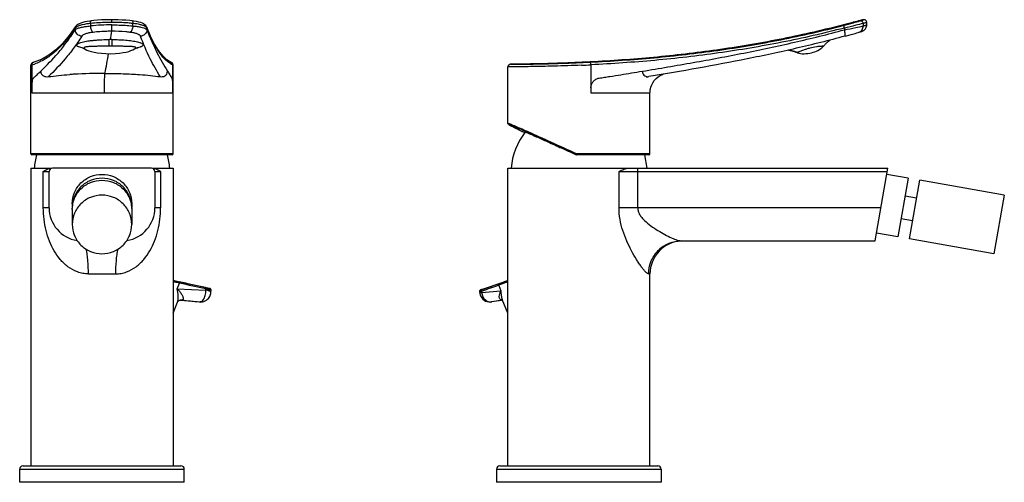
# Model space of a CAD drawing. Header units: millimetres. Extents: x 223 to 521, y -32 to 316.
# Tile 2 of 2: x 223 to 521, y 176 to 316. Entities that reach past the tile are written whole.
import ezdxf

# ---------------------------------------------------------------- set-up
doc = ezdxf.new("R2010")
doc.units = ezdxf.units.MM
doc.header["$LTSCALE"] = 30.734
doc.layers.get('0').update_dxf_attribs({"linetype": 'CONTINUOUS'})

msp = doc.modelspace()

# ---------------------------------------------------------------- linework, layer by layer
at = {"color": 7, "linetype": 'CONTINUOUS'}
for p, q in [((244.26, 316.02), (244.26, 316.02)), ((256.62, 316.02), (256.62, 316.02)), ((477.01, 316.14), (476.44, 316)), ((477.29, 316.21), (477.01, 316.14)), ((477.46, 316.25), (477.29, 316.21)), ((477.56, 316.27), (477.46, 316.25)), ((477.64, 316.29), (477.56, 316.27)), ((478.08, 316.36), (478.08, 316.36)), ((239.52, 314.28), (239.53, 314.29)), ((262.24, 311.39), (261.07, 314.14)), ((261.07, 314.14), (261.07, 314.14)), ((477.13, 312.75), (477.25, 312.79)), ((478.89, 314.79), (478.89, 315.56)), ((474.22, 311.9), (475.43, 312.24)), ((476.58, 312.58), (476.84, 312.66)), ((476.84, 312.66), (476.99, 312.7)), ((476.99, 312.7), (477.13, 312.75)), ((241.63, 307.87), (241.63, 307.87)), ((242.27, 307.58), (242.28, 307.57)), ((257.57, 307.62), (257.57, 307.62)), ((465.75, 308.32), (465.75, 308.32)), ((457.61, 306.52), (457.83, 306.42)), ((226.03, 302.68), (226.02, 302.57)), ((226.02, 302.57), (226.02, 302.57)), ((226.02, 275.79), (226.02, 302.57)), ((226.08, 302.9), (226.03, 302.68)), ((268.46, 303.45), (268.46, 303.45)), ((269.02, 275.79), (269.02, 302.63)), ((370.31, 285.01), (370.31, 302.09)), ((371.11, 302.89), (371.12, 302.89)), ((395.25, 303.6), (393.85, 303.53)), ((395.25, 303.6), (393.85, 303.53)), ((412.28, 299.03), (412.95, 299.14)), ((226.36, 294.27), (246.44, 294.27)), ((250.07, 294.27), (268.89, 294.27)), ((395.63, 294.27), (413.29, 294.27)), ((413.31, 275.79), (413.31, 294.27)), ((370.31, 285.01), (370.31, 285.01)), ((370.99, 284.43), (371.09, 284.37)), ((371.09, 284.37), (371.21, 284.31)), ((371.21, 284.31), (371.33, 284.24)), ((371.33, 284.24), (371.55, 284.13)), ((371.55, 284.13), (371.89, 283.96)), ((371.89, 283.96), (372.3, 283.75)), ((372.3, 283.75), (372.92, 283.44)), ((372.92, 283.44), (373.87, 282.97)), ((373.87, 282.97), (375.43, 282.21)), ((376.36, 282.09), (375.49, 282.29)), ((268.72, 275.49), (226.32, 275.49)), ((391.06, 275.49), (391.1, 275.49)), ((413.01, 275.49), (391.11, 275.49)), ((411.6, 275.49), (412.31, 271.49)), ((226.02, 271.49), (226.02, 181.49)), ((226.02, 271.49), (232.18, 271.49)), ((262.52, 271.49), (232.52, 271.49)), ((262.86, 271.49), (269.02, 271.49)), ((269.02, 271.49), (269.02, 181.49)), ((370.31, 181.49), (370.31, 271.49)), ((370.31, 271.49), (485.29, 271.49)), ((481.41, 249.49), (485.29, 271.49)), ((231.52, 259.49), (231.52, 270.49)), ((263.52, 270.49), (263.52, 259.49)), ((491.46, 268.44), (484.96, 269.59)), ((491.46, 268.44), (488.33, 250.72)), ((491.78, 250.11), (494.9, 267.83)), ((520.51, 263.32), (494.9, 267.83)), ((493.95, 262.42), (490.5, 263.03)), ((520.51, 263.32), (517.38, 245.59)), ((238.52, 260.72), (238.52, 259.58)), ((256.52, 260.72), (256.52, 259.58)), ((238.52, 258.97), (238.52, 254.46)), ((256.52, 258.97), (256.52, 254.46)), ((492.73, 255.52), (489.28, 256.13)), ((488.33, 250.72), (481.83, 251.86)), ((422.74, 249.49), (481.41, 249.49)), ((517.38, 245.59), (491.78, 250.11)), ((413.31, 181.49), (413.31, 239.49)), ((280.05, 235.13), (269.75, 237.33)), ((362.34, 234.77), (369.47, 237.19)), ((369.19, 237.1), (369.4, 237.17)), ((280.46, 233.92), (280.51, 234.57)), ((361.73, 234.06), (361.82, 233.6)), ((269.02, 227.64), (270.36, 230.94)), ((271.16, 231.56), (271.15, 231.56)), ((271.38, 231.57), (276.96, 231.01)), ((276.96, 231.01), (277.38, 231)), ((277.38, 231), (277.84, 231.04)), ((277.84, 231.04), (277.93, 231.06)), ((277.93, 231.06), (277.95, 231.07)), ((365.37, 231.02), (365.41, 231.03)), ((365.41, 231.03), (365.46, 231.04)), ((368.72, 231.54), (365.46, 231.04)), ((370.31, 227.64), (368.63, 231.78)), ((222.62, 176.49), (222.62, 180.49)), ((223.62, 181.49), (271.42, 181.49)), ((272.42, 176.49), (272.42, 180.49)), ((366.91, 180.49), (366.91, 176.49)), ((367.91, 181.49), (415.71, 181.49)), ((416.71, 180.49), (416.71, 176.49)), ((272.42, 176.49), (222.62, 176.49)), ((416.71, 176.49), (366.91, 176.49))]:
    msp.add_line(p, q, dxfattribs=at)
at = {"color": 9, "linetype": 'CONTINUOUS'}
for p, q in [((476.43, 315.99), (476.44, 316)), ((477.86, 316.33), (477.86, 316.33)), ((477.87, 316.33), (477.87, 316.33)), ((239.41, 313.85), (239.41, 313.31)), ((244.07, 315.22), (244.07, 314.47)), ((256.86, 314.47), (256.86, 315.22)), ((261.12, 313.31), (261.12, 313.85)), ((472.13, 313.85), (472.13, 313.31)), ((477.8, 315.22), (477.8, 314.47)), ((250.46, 308.32), (249.65, 308.32)), ((457.84, 306.42), (457.84, 306.42)), ((226.03, 302.6), (226.02, 302.57)), ((226.32, 302.73), (226.32, 294.27)), ((268.91, 294.27), (268.91, 302.73)), ((370.33, 302.09), (370.31, 302.09)), ((395.43, 302.73), (395.43, 294.27)), ((226.32, 294.27), (226.36, 294.27)), ((246.44, 294.27), (250.07, 294.27)), ((268.89, 294.27), (268.91, 294.27)), ((395.43, 294.27), (395.63, 294.27)), ((413.29, 294.27), (413.31, 294.27)), ((370.34, 285.01), (370.31, 285.01)), ((375.2, 282.33), (375.44, 282.21)), ((376.49, 282.41), (376.34, 282.47)), ((269.02, 275.79), (226.02, 275.79)), ((390.98, 275.52), (390.94, 275.52)), ((413.31, 275.79), (391.1, 275.79)), ((409.6, 259.49), (409.6, 271.49)), ((229.77, 259.49), (229.77, 270.49)), ((229.77, 270.49), (231.52, 270.49)), ((263.52, 270.49), (265.26, 270.49)), ((265.26, 270.49), (265.26, 259.49)), ((403.95, 259.49), (403.95, 270.49)), ((403.95, 270.49), (485.12, 270.49)), ((231.52, 259.49), (229.77, 259.49)), ((265.26, 259.49), (263.52, 259.49)), ((483.18, 259.49), (403.95, 259.49)), ((243.42, 239.49), (251.61, 239.49)), ((412.92, 239.49), (413.31, 239.49)), ((270.28, 234.98), (270.98, 236.68)), ((367.54, 236.04), (368.23, 234.34)), ((270.28, 234.98), (278.92, 234.61)), ((278.92, 234.61), (278.95, 234.94)), ((362.51, 234.28), (362.32, 234.21)), ((362.32, 234.21), (362.38, 233.88)), ((362.38, 233.88), (368.23, 234.34)), ((271.69, 231.59), (277.28, 231.03)), ((276.96, 231.01), (277.26, 231.03)), ((277.28, 231.03), (277.26, 231.03)), ((365.37, 231.02), (365.39, 231.03)), ((365.46, 231.04), (365.39, 231.03)), ((365.43, 231.03), (365.41, 231.03)), ((368.42, 231.49), (365.46, 231.04)), ((222.62, 180.49), (272.42, 180.49)), ((366.91, 180.49), (416.71, 180.49))]:
    msp.add_line(p, q, dxfattribs=at)
at = {"color": 7, "linetype": 'CONTINUOUS'}
for points in [[(244.26, 316.02), (243.82, 315.96), (243.05, 315.84), (242.33, 315.7), (241.69, 315.53), (241.12, 315.34), (240.63, 315.14), (240.22, 314.92), (239.89, 314.68), (239.61, 314.41), (239.52, 314.28)], [(250.48, 316.36), (249.71, 316.36), (248.52, 316.33), (247.35, 316.28), (246.18, 316.2), (245.03, 316.1), (244.26, 316.02)], [(256.62, 316.02), (255.9, 316.1), (254.77, 316.2), (253.63, 316.27), (252.46, 316.33), (251.29, 316.36), (250.48, 316.36)], [(261.07, 314.14), (261.02, 314.25), (260.81, 314.57), (260.52, 314.84), (260.17, 315.07), (259.74, 315.28), (259.24, 315.48), (258.64, 315.65), (257.94, 315.81), (257.16, 315.95), (256.62, 316.02)], [(478.08, 316.36), (478.05, 316.36), (478, 316.36), (477.97, 316.35), (477.94, 316.35), (477.91, 316.35), (477.89, 316.34), (477.86, 316.34), (477.83, 316.33), (477.81, 316.33), (477.78, 316.32), (477.75, 316.32), (477.71, 316.31), (477.64, 316.29)], [(478.89, 315.56), (478.88, 315.63), (478.85, 315.79), (478.79, 315.94), (478.7, 316.07), (478.6, 316.17), (478.49, 316.25), (478.37, 316.31), (478.27, 316.34), (478.17, 316.36), (478.1, 316.36), (478.08, 316.36)], [(239.53, 314.29), (237.61, 311.6), (235.59, 309.2), (233.56, 307.23), (231.45, 305.62), (229.2, 304.36), (226.89, 303.5)], [(477.25, 312.79), (477.3, 312.81), (477.36, 312.82), (477.4, 312.84), (477.45, 312.86), (477.5, 312.87), (477.54, 312.89), (477.59, 312.91), (477.65, 312.93), (477.72, 312.96), (477.81, 313.01), (477.92, 313.07), (478.06, 313.17), (478.21, 313.29), (478.37, 313.45), (478.52, 313.63), (478.65, 313.84), (478.76, 314.08), (478.83, 314.33), (478.88, 314.59), (478.89, 314.79)], [(268.46, 303.45), (267.17, 304.26), (265.88, 305.48), (264.65, 307.04), (263.45, 308.99), (262.24, 311.39)], [(465.75, 308.32), (465.87, 308.45), (466.01, 308.61), (466.17, 308.78), (466.32, 308.93), (466.45, 309.07), (466.59, 309.2), (466.72, 309.33), (466.85, 309.45), (466.98, 309.56), (467.11, 309.67), (467.24, 309.78), (467.37, 309.89), (467.49, 309.99), (467.62, 310.08), (467.73, 310.16), (467.83, 310.22), (467.86, 310.24)], [(472.32, 311.38), (472.78, 311.5), (474.22, 311.9)], [(475.43, 312.24), (475.93, 312.38), (476.33, 312.5), (476.58, 312.58)], [(241.63, 307.87), (241.63, 307.87), (241.63, 307.87), (241.63, 307.87), (241.64, 307.87), (241.65, 307.87), (241.66, 307.87), (241.67, 307.86), (241.68, 307.86), (241.69, 307.85), (241.7, 307.85), (241.72, 307.84), (241.73, 307.84), (241.75, 307.83), (241.77, 307.82), (241.79, 307.82), (241.81, 307.81), (241.83, 307.8), (241.85, 307.79), (241.87, 307.79), (241.89, 307.78), (241.91, 307.77), (241.93, 307.76), (241.95, 307.75), (241.96, 307.74), (241.98, 307.73), (242, 307.73), (242.02, 307.72), (242.04, 307.71), (242.05, 307.7), (242.07, 307.69), (242.09, 307.69), (242.1, 307.68), (242.11, 307.67), (242.12, 307.67), (242.14, 307.66), (242.15, 307.66), (242.16, 307.65), (242.17, 307.64), (242.17, 307.64), (242.18, 307.64), (242.19, 307.63), (242.19, 307.63), (242.2, 307.62), (242.21, 307.62), (242.22, 307.61), (242.23, 307.6), (242.27, 307.58)], [(242.29, 307.57), (242.43, 307.48), (242.96, 307.2), (243.57, 306.96), (244.29, 306.74), (245.15, 306.53), (246.17, 306.34), (247.35, 306.2), (248.65, 306.1), (250.13, 306.08), (251.61, 306.13), (252.83, 306.25), (253.9, 306.4), (254.83, 306.58), (255.63, 306.79), (256.29, 307), (256.87, 307.24), (257.39, 307.51), (257.57, 307.62)], [(257.58, 307.63), (257.63, 307.67), (257.65, 307.67), (257.66, 307.68), (257.66, 307.68), (257.67, 307.69), (257.68, 307.69), (257.68, 307.7), (257.69, 307.7), (257.7, 307.71), (257.71, 307.71), (257.72, 307.72), (257.73, 307.73), (257.75, 307.73), (257.76, 307.74), (257.77, 307.75), (257.78, 307.75), (257.8, 307.76), (257.82, 307.77), (257.83, 307.78), (257.85, 307.78), (257.87, 307.79), (257.89, 307.8), (257.91, 307.81), (257.93, 307.82), (257.95, 307.83), (257.97, 307.84), (257.99, 307.85), (258.01, 307.85), (258.03, 307.86), (258.05, 307.87), (258.07, 307.88), (258.09, 307.89), (258.11, 307.89), (258.12, 307.9), (258.14, 307.91), (258.16, 307.91), (258.17, 307.92), (258.19, 307.93), (258.2, 307.93), (258.21, 307.93), (258.22, 307.94), (258.22, 307.94), (258.23, 307.94)], [(455.22, 307.18), (455.34, 307.16), (455.46, 307.15), (455.59, 307.12), (455.72, 307.09), (455.85, 307.07), (455.98, 307.03), (456.12, 307), (456.25, 306.96), (456.39, 306.93), (456.53, 306.89), (456.67, 306.84), (456.81, 306.8), (456.96, 306.75), (457.11, 306.7), (457.27, 306.64), (457.44, 306.58), (457.61, 306.52)], [(457.84, 306.42), (457.91, 306.39), (458.34, 306.26), (458.83, 306.15), (459.37, 306.09), (459.92, 306.08), (460.49, 306.1), (461.06, 306.15), (461.62, 306.25), (462.15, 306.36), (462.67, 306.51), (463.18, 306.68), (463.67, 306.88), (464.13, 307.1), (464.56, 307.34), (464.96, 307.61), (465.33, 307.9), (465.67, 308.22), (465.75, 308.32)], [(226.3, 303.2), (226.19, 303.07), (226.08, 302.9)], [(226.89, 303.5), (226.88, 303.49), (226.78, 303.46), (226.69, 303.43), (226.6, 303.39), (226.51, 303.35), (226.41, 303.29), (226.3, 303.2)], [(268.81, 303.18), (268.71, 303.28), (268.62, 303.35), (268.54, 303.41), (268.46, 303.45)], [(268.98, 302.88), (268.9, 303.05), (268.81, 303.18)], [(269.02, 302.63), (269.02, 302.69), (268.98, 302.88)], [(371.11, 302.89), (370.96, 302.88), (370.81, 302.83), (370.67, 302.76), (370.55, 302.66), (370.45, 302.54), (370.38, 302.4), (370.33, 302.26), (370.31, 302.09)], [(413.32, 294.45), (413.33, 294.63), (413.35, 294.86), (413.38, 295.11), (413.45, 295.47), (413.59, 296), (413.82, 296.63), (414.17, 297.3), (414.62, 297.96), (415.19, 298.58), (415.82, 299.09), (416.4, 299.46), (416.91, 299.71), (417.23, 299.84), (417.32, 299.87)], [(413.31, 294.27), (413.31, 294.29), (413.32, 294.45)], [(370.31, 285.01), (370.33, 284.92), (370.36, 284.85), (370.38, 284.81), (370.41, 284.78), (370.43, 284.77), (370.44, 284.75)], [(269.75, 237.33), (269.48, 237.39), (269.07, 237.47), (269.02, 237.47)], [(370.31, 237.43), (370.17, 237.4), (369.84, 237.31), (369.51, 237.21), (369.47, 237.19)], [(277.95, 231.07), (278.28, 231.15), (278.71, 231.33), (279.09, 231.55), (279.42, 231.82), (279.7, 232.1), (279.93, 232.4), (280.11, 232.7), (280.24, 233), (280.35, 233.31), (280.42, 233.62), (280.46, 233.92)], [(280.51, 234.57), (280.51, 234.68), (280.48, 234.8), (280.42, 234.91), (280.35, 234.99), (280.28, 235.04), (280.21, 235.08), (280.15, 235.1), (280.1, 235.12), (280.05, 235.13)], [(362.34, 234.77), (362.29, 234.75), (362.21, 234.72), (362.14, 234.69), (362.08, 234.66), (362.02, 234.63), (361.95, 234.59), (361.89, 234.53), (361.82, 234.46), (361.77, 234.36), (361.73, 234.24), (361.73, 234.12), (361.73, 234.06)], [(361.82, 233.6), (361.95, 233.12), (362.15, 232.66), (362.42, 232.24), (362.75, 231.87), (363.14, 231.55), (363.58, 231.3), (364.05, 231.12), (364.54, 231.02), (365.03, 230.99), (365.37, 231.02)], [(270.36, 230.94), (270.4, 231.01), (270.47, 231.12), (270.58, 231.24), (270.72, 231.36), (270.88, 231.46), (271.03, 231.52), (271.16, 231.56)], [(271.15, 231.56), (271.26, 231.57), (271.34, 231.58), (271.38, 231.57)]]:
    msp.add_lwpolyline(points, dxfattribs=at)
at = {"color": 9, "linetype": 'CONTINUOUS'}
for centre, radius, start, end in [((382.47, 660.81), 357.45, 285.2449, 285.4787), ((478.08, 315.56), 0.8, 89.9956, 105.4078), ((250.42, 251.31), 63.48, 89.9199, 95.7445), ((45.66, 337.72), 206.3, 352.3853, 353.0811), ((250.14, 251.89), 58.49, 90, 90.3954), ((250.14, 252.05), 58.33, 89.604, 90.0001), ((244.9, 322.82), 15.39, 258.5859, 259.2728), ((255.2, 320.98), 13.47, 281.2444, 283.1001), ((255.67, 318.94), 11.38, 283.1176, 283.7675), ((453.98, 299.02), 8.26, 77.0273, 77.4826), ((452.72, 294.03), 13.41, 74.2062, 74.7909), ((452.27, 292.45), 15.05, 72.1892, 74.1907), ((103.31, 329.63), 148.08, 348.5124, 350.8471), ((454.36, 298.42), 8.72, 68.6853, 69.9895), ((454.93, 299.86), 7.17, 67.3067, 68.6865), ((221.79, 318.48), 16.39, 286.0488, 288.7999), ((272.1, 309.33), 7.33, 238.4298, 244.2011), ((268.11, 302.73), 0.797, 359.6816, 22.3252), ((371.13, 302.09), 0.8, 90.4077, 180.0172), ((367.43, 872.97), 570.09, 270.3707, 272.6559), ((370.6, 828.83), 526.69, 272.3894, 272.7026), ((370.64, 285.01), 0.3, 179.9546, 244.9496), ((391.11, 275.79), 0.301, 245.0041, 269.9813), ((266.21, 223.07), 14.37, 77.2114, 78.7421), ((265.13, 218.27), 19.29, 76.3245, 77.2328), ((264.2, 214.42), 23.26, 76.0654, 76.3422), ((262.56, 207.85), 30.03, 75.2408, 76.0384), ((257.03, 187), 51.59, 74.314, 75.2051), ((-256.61, -2200.64), 2494.14, 77.60353, 77.79124), ((-286.06, -2339.41), 2635.63, 77.62113, 77.79845), ((742.34, -833.68), 1133.89, 109.29121, 109.57192), ((760.18, -887.5), 1190.18, 109.2629, 109.51929), ((374.86, 221.19), 16.89, 109.5918, 110.03), ((374.22, 223.44), 14.22, 109.157, 110.8383), ((373.34, 225.98), 11.54, 107.0744, 109.1553), ((372.71, 228.03), 9.39, 104.7648, 107.0855), ((262.26, 226.83), 11.44, 42.668, 45.4339), ((273.14, 234.39), 5.79, 357.9355, 2.2499), ((271.51, 229.88), 1.71, 94.6326, 101.8333), ((271.51, 229.86), 1.74, 84.1747, 94.617), ((277.5, 233.24), 2.22, 264.2774, 273.9065), ((277.51, 233.19), 2.17, 273.9241, 281.218), ((277.51, 233.17), 2.15, 281.2359, 281.8316)]:
    msp.add_arc(centre, radius, start, end, dxfattribs=at)
at = {"color": 7, "linetype": 'CONTINUOUS'}
for centre, radius, start, end in [((247.41, 163.42), 136.7, 93.4645, 94.0423), ((248.31, 147.41), 152.73, 89.9565, 93.4418), ((391.26, 269.99), 20, 142.0409, 175.6803), ((226.32, 275.79), 0.3, 180, 270), ((226.33, 275.8), 0.3, 182.6536, 189.2269), ((246.96, 269.99), 20, 164.0188, 175.6803), ((248.07, 269.99), 20, 4.3197, 15.9812), ((268.72, 275.79), 0.3, 270, 360), ((383.22, 277.54), 8.09, 346.905, 347.5405), ((413.01, 275.79), 0.3, 270, 360), ((232.52, 270.49), 1, 90, 180), ((262.52, 270.49), 1, 0, 90), ((241.52, 259.49), 10, 180, 261.1653), ((247.27, 259.58), 8.75, 180, 181.9845), ((253.52, 259.49), 10, 278.8348, 360), ((247.77, 259.58), 8.75, 358.016, 0), ((423.31, 239.49), 10, 93.3008, 180), ((223.62, 180.49), 1, 90, 180), ((271.42, 180.49), 1, 0, 90), ((367.91, 180.49), 1, 90, 180), ((415.71, 180.49), 1, 0, 90)]:
    msp.add_arc(centre, radius, start, end, dxfattribs=at)
at = {"color": 9, "linetype": 'CONTINUOUS'}
for points, knots in [([(244.07, 315.22), (244.06, 315.31), (244.05, 315.49), (244.07, 315.71), (244.11, 315.86), (244.16, 315.96), (244.22, 316.01), (244.26, 316.02)], [0, 0, 0, 0, 0.318004, 0.625538, 0.754664, 0.858967, 1, 1, 1, 1]), ([(250.51, 315.56), (250.51, 315.66), (250.51, 315.8), (250.5, 315.98), (250.5, 316.11), (250.5, 316.21), (250.49, 316.29), (250.49, 316.34), (250.48, 316.35), (250.48, 316.36), (250.48, 316.36)], [0, 0, 0, 0, 0.352294, 0.528078, 0.689202, 0.823277, 0.921129, 0.980069, 0.994524, 1, 1, 1, 1]), ([(256.62, 316.02), (256.73, 316.01), (256.84, 315.77), (256.87, 315.5), (256.87, 315.31), (256.86, 315.22)], [0, 0, 0, 0, 0.381402, 0.686689, 1, 1, 1, 1]), ([(393.85, 303.49), (401.82, 303.87), (416.96, 304.95), (438.56, 307.67), (458.17, 311.31), (470.54, 314.33), (476.46, 315.95)], [0, 0, 0, 0, 0.285848, 0.5439, 0.780045, 1, 1, 1, 1]), ([(471.8, 314.62), (472.82, 314.88), (474.5, 315.33), (476.18, 315.8), (476.85, 315.99)], [0, 0, 0, 0, 0.604254, 1, 1, 1, 1]), ([(477.65, 316.29), (477.58, 316.28), (477.17, 316.18), (476.77, 316.08), (476.43, 315.99)], [0, 0, 0, 0, 0.168862, 1, 1, 1, 1]), ([(476.85, 315.99), (476.93, 316.02), (477.2, 316.1), (477.48, 316.18), (477.66, 316.25)], [0, 0, 0, 0, 0.317585, 1, 1, 1, 1]), ([(477.8, 315.22), (477.8, 315.34), (477.74, 315.58), (477.51, 315.87), (477.18, 316.03), (476.95, 316.02), (476.85, 315.99)], [0, 0, 0, 0, 0.243789, 0.5123, 0.772425, 1, 1, 1, 1]), ([(477.86, 316.33), (477.84, 316.33), (477.77, 316.32), (477.7, 316.3), (477.65, 316.29)], [0, 0, 0, 0, 0.33365, 1, 1, 1, 1]), ([(477.66, 316.25), (477.72, 316.26), (477.74, 316.27), (477.89, 316.33), (477.87, 316.33)], [0, 0, 0, 0, 0.794164, 1, 1, 1, 1]), ([(239.41, 313.85), (238.47, 312.43), (236.6, 309.86), (233.51, 306.66), (230.36, 304.35), (228.15, 303.33), (227.07, 302.96)], [0, 0, 0, 0, 0.304888, 0.567299, 0.795422, 1, 1, 1, 1]), ([(228.98, 300.79), (230.8, 302.55), (233.54, 305.37), (236.94, 309.62), (238.59, 312.03), (239.41, 313.31)], [0, 0, 0, 0, 0.465102, 0.72055, 1, 1, 1, 1]), ([(239.41, 313.85), (239.4, 313.88), (239.41, 314.04), (239.46, 314.19), (239.53, 314.28)], [0, 0, 0, 0, 0.237763, 1, 1, 1, 1]), ([(239.41, 313.31), (239.47, 313.38), (239.65, 313.52), (240.16, 313.78), (241.08, 314.05), (242.46, 314.31), (243.5, 314.42), (244.07, 314.47)], [0, 0, 0, 0, 0.058662, 0.136902, 0.35397, 0.647055, 1, 1, 1, 1]), ([(239.63, 314.07), (239.61, 314.05), (239.53, 313.98), (239.45, 313.91), (239.41, 313.85)], [0, 0, 0, 0, 0.276701, 1, 1, 1, 1]), ([(241.4, 311.38), (241.15, 311.39), (240.64, 311.5), (239.99, 311.93), (239.54, 312.57), (239.42, 313.07), (239.41, 313.31)], [0, 0, 0, 0, 0.241307, 0.503137, 0.763019, 1, 1, 1, 1]), ([(239.98, 314.28), (239.95, 314.26), (239.83, 314.2), (239.71, 314.13), (239.63, 314.07)], [0, 0, 0, 0, 0.272517, 1, 1, 1, 1]), ([(244.07, 315.22), (243.25, 315.14), (242.11, 314.97), (240.75, 314.61), (240.21, 314.4), (239.98, 314.28)], [0, 0, 0, 0, 0.584498, 0.816711, 1, 1, 1, 1]), ([(250.51, 315.56), (249.96, 315.56), (247.81, 315.53), (245.66, 315.39), (244.07, 315.22)], [0, 0, 0, 0, 0.255016, 1, 1, 1, 1]), ([(244.8, 312.54), (244.7, 312.61), (244.52, 312.84), (244.22, 313.47), (244.11, 314.06), (244.07, 314.47)], [0, 0, 0, 0, 0.164402, 0.404982, 1, 1, 1, 1]), ([(250.46, 312.86), (249.98, 312.86), (248.09, 312.84), (246.2, 312.71), (244.8, 312.54)], [0, 0, 0, 0, 0.254963, 1, 1, 1, 1]), ([(250.46, 312.86), (250.47, 312.95), (250.48, 313.19), (250.5, 313.83), (250.51, 314.39), (250.51, 314.79)], [0, 0, 0, 0, 0.13707, 0.373276, 1, 1, 1, 1]), ([(256.04, 312.54), (255.6, 312.6), (253.74, 312.79), (251.88, 312.86), (250.46, 312.86)], [0, 0, 0, 0, 0.240058, 1, 1, 1, 1]), ([(256.86, 315.22), (256.36, 315.28), (254.24, 315.48), (252.12, 315.56), (250.51, 315.56)], [0, 0, 0, 0, 0.239982, 1, 1, 1, 1]), ([(250.51, 314.79), (251.05, 314.79), (253.18, 314.76), (255.3, 314.64), (256.86, 314.47)], [0, 0, 0, 0, 0.257736, 1, 1, 1, 1]), ([(256.86, 314.47), (256.82, 314.05), (256.69, 313.46), (256.36, 312.83), (256.15, 312.61), (256.04, 312.54)], [0, 0, 0, 0, 0.584997, 0.827098, 1, 1, 1, 1]), ([(260.68, 314.28), (260.48, 314.4), (259.99, 314.61), (258.72, 314.98), (257.64, 315.14), (256.86, 315.22)], [0, 0, 0, 0, 0.175455, 0.404537, 1, 1, 1, 1]), ([(256.86, 314.47), (257.3, 314.43), (258.1, 314.34), (259.2, 314.16), (260.07, 313.93), (260.57, 313.74), (260.76, 313.63)], [0, 0, 0, 0, 0.325599, 0.606454, 0.833071, 1, 1, 1, 1]), ([(261.12, 313.31), (261.11, 313.07), (261, 312.57), (260.56, 311.93), (259.9, 311.5), (259.39, 311.39), (259.15, 311.38)], [0, 0, 0, 0, 0.236516, 0.495353, 0.757085, 1, 1, 1, 1]), ([(260.96, 314.07), (260.94, 314.08), (260.85, 314.16), (260.75, 314.23), (260.68, 314.28)], [0, 0, 0, 0, 0.226093, 1, 1, 1, 1]), ([(260.76, 313.63), (260.84, 313.59), (260.98, 313.5), (261.09, 313.37), (261.12, 313.31)], [0, 0, 0, 0, 0.569844, 1, 1, 1, 1]), ([(261.12, 313.85), (261.11, 313.87), (261.07, 313.95), (261.01, 314.02), (260.96, 314.07)], [0, 0, 0, 0, 0.226862, 1, 1, 1, 1]), ([(261.07, 314.14), (261.08, 314.11), (261.11, 314.02), (261.12, 313.92), (261.12, 313.85)], [0, 0, 0, 0, 0.260795, 1, 1, 1, 1]), ([(268.26, 303.08), (267.6, 303.48), (266.26, 304.61), (264.47, 306.92), (262.7, 310.06), (261.65, 312.49), (261.12, 313.85)], [0, 0, 0, 0, 0.176799, 0.394925, 0.66676, 1, 1, 1, 1]), ([(261.12, 313.31), (262.03, 310.92), (263.89, 306.63), (266.22, 302.58), (267.33, 300.79)], [0, 0, 0, 0, 0.548186, 1, 1, 1, 1]), ([(395.26, 303.53), (401.71, 303.84), (414.59, 304.72), (433.84, 306.93), (452.95, 310.14), (465.55, 313.01), (471.8, 314.62)], [0, 0, 0, 0, 0.250041, 0.500014, 0.749982, 1, 1, 1, 1]), ([(472.13, 313.85), (465.87, 312.23), (453.24, 309.35), (434.09, 306.14), (414.8, 303.93), (401.89, 303.04), (395.43, 302.73)], [0, 0, 0, 0, 0.250084, 0.500094, 0.750048, 1, 1, 1, 1]), ([(411, 300.79), (416.13, 301.63), (426.39, 303.37), (441.73, 306.22), (457, 309.46), (467.11, 311.96), (472.13, 313.31)], [0, 0, 0, 0, 0.24996, 0.499938, 0.749946, 1, 1, 1, 1]), ([(472.13, 313.85), (472.11, 313.94), (472.06, 314.13), (471.97, 314.38), (471.89, 314.54), (471.84, 314.61), (471.81, 314.62), (471.8, 314.62)], [0, 0, 0, 0, 0.351422, 0.681851, 0.906407, 0.966818, 1, 1, 1, 1]), ([(477.8, 315.22), (477.06, 315.03), (475.17, 314.56), (473.28, 314.11), (472.13, 313.85)], [0, 0, 0, 0, 0.395507, 1, 1, 1, 1]), ([(472.13, 313.31), (473.28, 313.53), (475.17, 313.91), (477.06, 314.31), (477.8, 314.47)], [0, 0, 0, 0, 0.604493, 1, 1, 1, 1]), ([(472.32, 311.38), (472.34, 311.38), (472.38, 311.44), (472.4, 311.56), (472.41, 311.75), (472.38, 312.11), (472.3, 312.64), (472.19, 313.08), (472.13, 313.31)], [0, 0, 0, 0, 0.033404, 0.092753, 0.186422, 0.3131, 0.641016, 1, 1, 1, 1]), ([(476.52, 312.56), (476.71, 312.62), (477.07, 312.8), (477.51, 313.26), (477.77, 313.84), (477.81, 314.27), (477.8, 314.47)], [0, 0, 0, 0, 0.237327, 0.490848, 0.749804, 1, 1, 1, 1]), ([(478.89, 315.56), (478.89, 315.56), (478.88, 315.55), (478.87, 315.55), (478.84, 315.54), (478.8, 315.52), (478.72, 315.49), (478.6, 315.46), (478.45, 315.41), (478.26, 315.35), (478.04, 315.29), (477.89, 315.25), (477.8, 315.22)], [0, 0, 0, 0, 0.005673, 0.018721, 0.039456, 0.067907, 0.147877, 0.258398, 0.399178, 0.569913, 0.770291, 1, 1, 1, 1]), ([(477.8, 314.47), (477.89, 314.49), (478.04, 314.54), (478.26, 314.59), (478.45, 314.65), (478.6, 314.69), (478.72, 314.73), (478.8, 314.75), (478.84, 314.77), (478.87, 314.78), (478.88, 314.78), (478.89, 314.79), (478.89, 314.79)], [0, 0, 0, 0, 0.229926, 0.430462, 0.601294, 0.742112, 0.852612, 0.932501, 0.960886, 0.981538, 0.994479, 1, 1, 1, 1]), ([(241.4, 311.38), (240.6, 310.13), (239.01, 307.78), (235.72, 303.62), (233.07, 300.86), (231.3, 299.14)], [0, 0, 0, 0, 0.279227, 0.534846, 1, 1, 1, 1]), ([(241.86, 307.74), (241.6, 307.79), (241.14, 307.9), (240.6, 308.07), (240.25, 308.23), (240.06, 308.35), (239.93, 308.47), (239.85, 308.61), (239.86, 308.75), (239.93, 308.89), (240.07, 309.02), (240.27, 309.14), (240.51, 309.26), (240.93, 309.42), (241.54, 309.6), (242.37, 309.78), (243.3, 309.94), (244.29, 310.07), (245.33, 310.18), (246.41, 310.26), (247.88, 310.34), (248.99, 310.37), (249.74, 310.38)], [0, 0, 0, 0, 0.06227, 0.114034, 0.135169, 0.152805, 0.167008, 0.178448, 0.188846, 0.200565, 0.215244, 0.2335, 0.255368, 0.280608, 0.339798, 0.408257, 0.483512, 0.563716, 0.647464, 0.733707, 0.821629, 1, 1, 1, 1]), ([(244.8, 312.54), (244.38, 312.5), (243.62, 312.38), (242.61, 312.12), (241.94, 311.84), (241.57, 311.58), (241.44, 311.45), (241.4, 311.38)], [0, 0, 0, 0, 0.343582, 0.631888, 0.850907, 0.933675, 1, 1, 1, 1]), ([(249.65, 308.32), (249.66, 308.49), (249.67, 308.83), (249.69, 309.35), (249.7, 309.78), (249.72, 310.12), (249.73, 310.29), (249.74, 310.38)], [0, 0, 0, 0, 0.250008, 0.500016, 0.750023, 0.875027, 1, 1, 1, 1]), ([(250.54, 310.38), (250.53, 310.29), (250.53, 310.12), (250.51, 309.78), (250.49, 309.35), (250.48, 308.83), (250.47, 308.49), (250.46, 308.32)], [0, 0, 0, 0, 0.124973, 0.249977, 0.499984, 0.749992, 1, 1, 1, 1]), ([(250.54, 310.38), (251.25, 310.37), (252.63, 310.34), (254.33, 310.23), (255.64, 310.1), (256.57, 309.98), (257.43, 309.84), (258.21, 309.68), (258.88, 309.5), (259.36, 309.32), (259.65, 309.15), (259.84, 309.02), (259.98, 308.84), (259.95, 308.65), (259.87, 308.52), (259.73, 308.4), (259.55, 308.29), (259.31, 308.18), (258.92, 308.03), (258.6, 307.95), (258.38, 307.89)], [0, 0, 0, 0, 0.180668, 0.355701, 0.439517, 0.519699, 0.595054, 0.664029, 0.724614, 0.774422, 0.794577, 0.811355, 0.835817, 0.846516, 0.858803, 0.874046, 0.892757, 0.914963, 0.94045, 1, 1, 1, 1]), ([(259.15, 311.38), (259.09, 311.53), (258.88, 311.73), (258.54, 311.93), (258.01, 312.15), (257.17, 312.38), (256.44, 312.5), (256.04, 312.54)], [0, 0, 0, 0, 0.140287, 0.237448, 0.354216, 0.644823, 1, 1, 1, 1]), ([(265.15, 299.14), (264.08, 300.9), (261.83, 304.86), (260.03, 309.05), (259.15, 311.38)], [0, 0, 0, 0, 0.45213, 1, 1, 1, 1]), ([(249.65, 308.32), (249.23, 308.32), (248.37, 308.32), (247.1, 308.32), (245.86, 308.31), (244.85, 308.29), (244.07, 308.26), (243.53, 308.23), (243.04, 308.19), (242.63, 308.12), (242.34, 308.05), (242.17, 307.96), (242.1, 307.9), (242.07, 307.81), (242.1, 307.72), (242.18, 307.64), (242.25, 307.59), (242.28, 307.57)], [0, 0, 0, 0, 0.159963, 0.318762, 0.474767, 0.625178, 0.696755, 0.764484, 0.826616, 0.880461, 0.922354, 0.937757, 0.949488, 0.959004, 0.969315, 0.982761, 1, 1, 1, 1]), ([(257.57, 307.62), (257.61, 307.65), (257.67, 307.7), (257.74, 307.77), (257.77, 307.86), (257.73, 307.94), (257.66, 308), (257.55, 308.05), (257.41, 308.09), (257.17, 308.15), (256.82, 308.2), (256.36, 308.24), (255.84, 308.27), (255.11, 308.29), (254.14, 308.31), (252.94, 308.32), (251.71, 308.32), (250.88, 308.32), (250.46, 308.32)], [0, 0, 0, 0, 0.016971, 0.029954, 0.039864, 0.049343, 0.061278, 0.076838, 0.096066, 0.118611, 0.171786, 0.233056, 0.29998, 0.370936, 0.52082, 0.677334, 0.837626, 1, 1, 1, 1]), ([(455.77, 307.08), (455.72, 307.1), (455.54, 307.13), (455.36, 307.17), (455.23, 307.18)], [0, 0, 0, 0, 0.280903, 1, 1, 1, 1]), ([(456.24, 306.97), (456.21, 306.98), (456.07, 307.01), (455.93, 307.05), (455.83, 307.07)], [0, 0, 0, 0, 0.255668, 1, 1, 1, 1]), ([(465.75, 308.32), (465.74, 308.32), (465.68, 308.32), (465.53, 308.31), (465.28, 308.31), (464.91, 308.29), (464.38, 308.25), (463.28, 308.12), (462, 307.87), (460.7, 307.5), (459.86, 307.21), (459.21, 306.97), (458.72, 306.77), (458.37, 306.62), (458.11, 306.51), (457.95, 306.45), (457.87, 306.42), (457.84, 306.42)], [0, 0, 0, 0, 0.005601, 0.02272, 0.052579, 0.097314, 0.160366, 0.246932, 0.501538, 0.635484, 0.743682, 0.826574, 0.88929, 0.935853, 0.968867, 0.989939, 1, 1, 1, 1]), ([(457.35, 306.62), (457.32, 306.63), (457.16, 306.69), (457, 306.74), (456.88, 306.78)], [0, 0, 0, 0, 0.222796, 1, 1, 1, 1]), ([(457.84, 306.42), (457.83, 306.43), (457.78, 306.45), (457.73, 306.47), (457.7, 306.48)], [0, 0, 0, 0, 0.23402, 1, 1, 1, 1]), ([(226.32, 302.73), (226.26, 302.71), (226.16, 302.68), (226.05, 302.63), (226.03, 302.6)], [0, 0, 0, 0, 0.638935, 1, 1, 1, 1]), ([(226.32, 302.73), (226.32, 302.89), (226.43, 303.24), (226.73, 303.45), (226.89, 303.5)], [0, 0, 0, 0, 0.490551, 1, 1, 1, 1]), ([(268.46, 303.45), (268.55, 303.4), (268.71, 303.29), (268.81, 303.12), (268.85, 303.03)], [0, 0, 0, 0, 0.500895, 1, 1, 1, 1]), ([(269.02, 302.63), (269.02, 302.65), (268.98, 302.69), (268.94, 302.71), (268.91, 302.73)], [0, 0, 0, 0, 0.365342, 1, 1, 1, 1]), ([(392.55, 302.6), (389.79, 302.48), (384.66, 302.31), (378.59, 302.18), (374.58, 302.13), (372.31, 302.11), (370.97, 302.09), (370.33, 302.09)], [0, 0, 0, 0, 0.372459, 0.693322, 0.818548, 0.913688, 1, 1, 1, 1]), ([(395.43, 302.73), (395.42, 302.82), (395.41, 303.02), (395.37, 303.26), (395.33, 303.43), (395.29, 303.51), (395.27, 303.53), (395.26, 303.53)], [0, 0, 0, 0, 0.354592, 0.683969, 0.906361, 0.966291, 1, 1, 1, 1]), ([(226.32, 295.72), (226.32, 296.07), (226.34, 296.72), (226.41, 297.5), (226.5, 298.02), (226.57, 298.32), (226.65, 298.54), (226.71, 298.65), (226.75, 298.69)], [0, 0, 0, 0, 0.344022, 0.646612, 0.771027, 0.87261, 0.949027, 1, 1, 1, 1]), ([(226.75, 298.69), (226.84, 298.78), (227.03, 298.95), (227.4, 299.29), (228.05, 299.9), (228.61, 300.43), (228.98, 300.79)], [0, 0, 0, 0, 0.124078, 0.248433, 0.497836, 1, 1, 1, 1]), ([(228.98, 300.79), (228.98, 300.63), (229.02, 300.32), (229.27, 299.8), (229.8, 299.35), (230.54, 299.11), (231.05, 299.11), (231.3, 299.14)], [0, 0, 0, 0, 0.147503, 0.285977, 0.532691, 0.765307, 1, 1, 1, 1]), ([(248.26, 294.27), (248.26, 294.95), (248.26, 295.96), (248.28, 297.25), (248.3, 298.09), (248.33, 298.82), (248.36, 299.41), (248.39, 299.83), (248.41, 300.06), (248.43, 300.14)], [0, 0, 0, 0, 0.350418, 0.512415, 0.657851, 0.782763, 0.883316, 0.956446, 1, 1, 1, 1]), ([(265.15, 299.14), (265.38, 299.11), (265.87, 299.11), (266.57, 299.35), (267.18, 299.91), (267.33, 300.49), (267.33, 300.79)], [0, 0, 0, 0, 0.230548, 0.459566, 0.70734, 1, 1, 1, 1]), ([(267.33, 300.79), (267.55, 300.43), (267.88, 299.91), (268.27, 299.29), (268.49, 298.95), (268.6, 298.77), (268.66, 298.69)], [0, 0, 0, 0, 0.503339, 0.752411, 0.876409, 1, 1, 1, 1]), ([(268.66, 298.69), (268.68, 298.65), (268.72, 298.53), (268.76, 298.32), (268.8, 298.02), (268.86, 297.5), (268.9, 296.72), (268.91, 296.07), (268.91, 295.72)], [0, 0, 0, 0, 0.046065, 0.120311, 0.221274, 0.346119, 0.651649, 1, 1, 1, 1]), ([(395.43, 295.72), (395.43, 296.07), (395.55, 296.78), (396.09, 297.71), (396.91, 298.4), (397.59, 298.63), (397.93, 298.69)], [0, 0, 0, 0, 0.251489, 0.502155, 0.751598, 1, 1, 1, 1]), ([(397.93, 298.69), (398.2, 298.73), (398.75, 298.82), (399.84, 298.99), (401.74, 299.29), (405.55, 299.9), (408.82, 300.43), (411, 300.79)], [0, 0, 0, 0, 0.062463, 0.124964, 0.249968, 0.499977, 1, 1, 1, 1]), ([(411, 300.79), (410.99, 300.63), (411.04, 300.33), (411.26, 299.82), (411.71, 299.37), (412.34, 299.12), (412.76, 299.11), (412.95, 299.14)], [0, 0, 0, 0, 0.163571, 0.315286, 0.574147, 0.796288, 1, 1, 1, 1]), ([(375.68, 282.76), (374.98, 283.07), (373.98, 283.51), (372.73, 284.05), (371.98, 284.37), (371.36, 284.63), (370.89, 284.82), (370.57, 284.94), (370.4, 285), (370.34, 285.01)], [0, 0, 0, 0, 0.397982, 0.563933, 0.70549, 0.821044, 0.909295, 0.969139, 1, 1, 1, 1]), ([(370.52, 284.74), (370.51, 284.74), (370.47, 284.74), (370.53, 284.69), (370.58, 284.66), (370.69, 284.59), (370.84, 284.5), (371.04, 284.4), (371.28, 284.27), (371.57, 284.12), (371.89, 283.96), (372.25, 283.77), (372.66, 283.57), (373.27, 283.27), (374.12, 282.85), (374.82, 282.51), (375.2, 282.33)], [0, 0, 0, 0, 0.005221, 0.010877, 0.025509, 0.049399, 0.082537, 0.124797, 0.175989, 0.23592, 0.304393, 0.381174, 0.465976, 0.558511, 0.765619, 1, 1, 1, 1]), ([(375.6, 282.57), (374.93, 282.87), (373.98, 283.29), (372.79, 283.82), (372.07, 284.12), (371.49, 284.37), (371.04, 284.56), (370.73, 284.67), (370.57, 284.73), (370.52, 284.74)], [0, 0, 0, 0, 0.398126, 0.564006, 0.705428, 0.820898, 0.909087, 0.968964, 1, 1, 1, 1]), ([(376.41, 282.21), (376.34, 282.24), (376.07, 282.36), (375.8, 282.48), (375.6, 282.57)], [0, 0, 0, 0, 0.255398, 1, 1, 1, 1]), ([(376.34, 282.47), (376.28, 282.5), (376.06, 282.6), (375.84, 282.69), (375.68, 282.76)], [0, 0, 0, 0, 0.254212, 1, 1, 1, 1]), ([(390.98, 275.52), (388.38, 276.73), (383.53, 278.98), (378.67, 281.19), (376.41, 282.21)], [0, 0, 0, 0, 0.537328, 1, 1, 1, 1]), ([(391.1, 275.79), (388.49, 276.99), (383.63, 279.21), (378.76, 281.4), (376.49, 282.41)], [0, 0, 0, 0, 0.536298, 1, 1, 1, 1]), ([(391.1, 275.8), (391.09, 275.77), (391.06, 275.7), (391.02, 275.63), (391, 275.58), (390.99, 275.55), (390.99, 275.53), (390.98, 275.52), (390.98, 275.52)], [0, 0, 0, 0, 0.363585, 0.69883, 0.826312, 0.919785, 0.978009, 1, 1, 1, 1]), ([(391.11, 275.49), (391.11, 275.49), (391.11, 275.5), (391.1, 275.51), (391.1, 275.52), (391.1, 275.55), (391.1, 275.59), (391.1, 275.63), (391.1, 275.65)], [0, 0, 0, 0, 0.018518, 0.070419, 0.154735, 0.270328, 0.587157, 1, 1, 1, 1]), ([(243.42, 239.49), (242.85, 239.49), (241.71, 239.6), (239.55, 240.2), (237.14, 241.56), (234.8, 243.83), (232.95, 246.48), (231.54, 249.43), (230.17, 253.73), (229.77, 257.18), (229.77, 259.49)], [0, 0, 0, 0, 0.06468, 0.128145, 0.251387, 0.372058, 0.492339, 0.614152, 0.739128, 1, 1, 1, 1]), ([(251.61, 239.49), (252.19, 239.49), (253.33, 239.6), (255.48, 240.2), (257.9, 241.56), (260.24, 243.83), (262.08, 246.48), (263.49, 249.43), (264.86, 253.73), (265.26, 257.18), (265.26, 259.49)], [0, 0, 0, 0, 0.06468, 0.128145, 0.251387, 0.372058, 0.492339, 0.614152, 0.739128, 1, 1, 1, 1]), ([(412.92, 239.49), (412.86, 239.49), (412.71, 239.53), (412.38, 239.72), (411.92, 240.15), (411.32, 240.84), (410.65, 241.72), (409.93, 242.76), (408.91, 244.35), (407.64, 246.57), (406.23, 249.46), (405.02, 252.61), (404.16, 255.98), (403.95, 258.32), (403.95, 259.49)], [0, 0, 0, 0, 0.008471, 0.019565, 0.050391, 0.09177, 0.141683, 0.198186, 0.259792, 0.393928, 0.53802, 0.688562, 0.843222, 1, 1, 1, 1]), ([(409.6, 259.49), (409.6, 259.15), (409.71, 258.44), (410.16, 257.44), (410.83, 256.5), (411.95, 255.32), (413.58, 253.99), (415.68, 252.61), (417.77, 251.41), (419.46, 250.57), (420.7, 250.04), (421.49, 249.75), (422.15, 249.56), (422.56, 249.49), (422.74, 249.49)], [0, 0, 0, 0, 0.059745, 0.122348, 0.188822, 0.258903, 0.405081, 0.552859, 0.694931, 0.823548, 0.879882, 0.928962, 0.969347, 1, 1, 1, 1]), ([(412.92, 239.49), (412.92, 240.74), (413.41, 243.36), (415.59, 246.75), (418.92, 248.99), (421.51, 249.49), (422.74, 249.49)], [0, 0, 0, 0, 0.242167, 0.503016, 0.761958, 1, 1, 1, 1]), ([(243.42, 239.49), (243.42, 240.8), (243.35, 242.75), (243.1, 245.23), (242.9, 246.4), (242.79, 246.95)], [0, 0, 0, 0, 0.524808, 0.777955, 1, 1, 1, 1]), ([(252.25, 246.95), (252.13, 246.4), (251.94, 245.23), (251.68, 242.75), (251.61, 240.8), (251.61, 239.49)], [0, 0, 0, 0, 0.222046, 0.475192, 1, 1, 1, 1]), ([(270.25, 237.22), (270.3, 237.21), (270.5, 237.17), (270.69, 237.13), (270.84, 237.09)], [0, 0, 0, 0, 0.259579, 1, 1, 1, 1]), ([(270.98, 236.68), (270.98, 236.73), (270.98, 236.82), (270.96, 236.97), (270.9, 237.08), (270.84, 237.09)], [0, 0, 0, 0, 0.318213, 0.60759, 1, 1, 1, 1]), ([(278.95, 234.94), (278.96, 235.03), (278.95, 235.17), (278.88, 235.33), (278.82, 235.35)], [0, 0, 0, 0, 0.602703, 1, 1, 1, 1]), ([(278.82, 235.35), (278.97, 235.32), (279.23, 235.27), (279.59, 235.2), (279.85, 235.16), (280, 235.14), (280.05, 235.13)], [0, 0, 0, 0, 0.358491, 0.651894, 0.867666, 1, 1, 1, 1]), ([(367.54, 236.04), (367.52, 236.14), (367.52, 236.34), (367.66, 236.51), (367.74, 236.55)], [0, 0, 0, 0, 0.532625, 1, 1, 1, 1]), ([(369.16, 236.74), (369, 236.67), (368.45, 236.46), (367.92, 236.22), (367.54, 236.04)], [0, 0, 0, 0, 0.289213, 1, 1, 1, 1]), ([(367.74, 236.55), (367.83, 236.58), (368.27, 236.74), (368.71, 236.92), (369.07, 237.05)], [0, 0, 0, 0, 0.199607, 1, 1, 1, 1]), ([(270.36, 230.94), (270.47, 231.21), (270.6, 231.83), (270.63, 233.19), (270.46, 234.26), (270.28, 234.98)], [0, 0, 0, 0, 0.211302, 0.458767, 1, 1, 1, 1]), ([(270.67, 234.58), (270.92, 234.31), (271.26, 233.9), (271.65, 233.32), (271.87, 232.91), (272.03, 232.52), (272.11, 232.16), (272.07, 231.89), (271.96, 231.72), (271.89, 231.66), (271.84, 231.64)], [0, 0, 0, 0, 0.317738, 0.464826, 0.60119, 0.723916, 0.829809, 0.917837, 0.958249, 1, 1, 1, 1]), ([(278, 231.48), (278.14, 231.63), (278.4, 232), (278.78, 232.89), (278.9, 233.65), (278.92, 234.18)], [0, 0, 0, 0, 0.214196, 0.458158, 1, 1, 1, 1]), ([(280, 234.31), (279.84, 234.38), (279.48, 234.49), (279.12, 234.57), (278.92, 234.61)], [0, 0, 0, 0, 0.464562, 1, 1, 1, 1]), ([(280.51, 234.57), (280.51, 234.58), (280.47, 234.62), (280.39, 234.64), (280.26, 234.67), (280.08, 234.71), (279.86, 234.75), (279.47, 234.83), (279.17, 234.89), (278.95, 234.94)], [0, 0, 0, 0, 0.024115, 0.076133, 0.159315, 0.273351, 0.416815, 0.587924, 1, 1, 1, 1]), ([(280.38, 234.09), (280.33, 234.13), (280.21, 234.21), (280.07, 234.28), (280, 234.31)], [0, 0, 0, 0, 0.430392, 1, 1, 1, 1]), ([(280.46, 233.92), (280.46, 233.94), (280.46, 234), (280.41, 234.05), (280.38, 234.09)], [0, 0, 0, 0, 0.213763, 1, 1, 1, 1]), ([(362.32, 234.21), (362.23, 234.18), (362.09, 234.13), (361.93, 234.08), (361.83, 234.06), (361.78, 234.05), (361.75, 234.05), (361.73, 234.06), (361.73, 234.06)], [0, 0, 0, 0, 0.428784, 0.741901, 0.852094, 0.931006, 0.979235, 1, 1, 1, 1]), ([(361.84, 233.64), (361.84, 233.64), (361.83, 233.63), (361.82, 233.61), (361.82, 233.6)], [0, 0, 0, 0, 0.32002, 1, 1, 1, 1]), ([(362.12, 233.79), (362.06, 233.77), (361.97, 233.73), (361.87, 233.67), (361.84, 233.64)], [0, 0, 0, 0, 0.606256, 1, 1, 1, 1]), ([(362.34, 234.77), (362.29, 234.75), (362.22, 234.73), (362.13, 234.69), (362.09, 234.66), (362.05, 234.64), (362.03, 234.62), (362.02, 234.61), (362.03, 234.59), (362.05, 234.59), (362.09, 234.58), (362.25, 234.61), (362.39, 234.66), (362.5, 234.7)], [0, 0, 0, 0, 0.186463, 0.259851, 0.319636, 0.365665, 0.398175, 0.418453, 0.432567, 0.453556, 0.487572, 0.59974, 1, 1, 1, 1]), ([(362.38, 233.88), (362.35, 233.87), (362.27, 233.84), (362.18, 233.81), (362.12, 233.79)], [0, 0, 0, 0, 0.267722, 1, 1, 1, 1]), ([(362.32, 234.21), (362.31, 234.25), (362.29, 234.4), (362.35, 234.57), (362.43, 234.65)], [0, 0, 0, 0, 0.272226, 1, 1, 1, 1]), ([(362.38, 233.88), (362.42, 233.47), (362.63, 232.67), (363.32, 231.68), (364.29, 231.06), (365.04, 230.98), (365.39, 231.03)], [0, 0, 0, 0, 0.271069, 0.529629, 0.77075, 1, 1, 1, 1]), ([(368.49, 231.59), (368.36, 231.62), (368.13, 231.71), (367.87, 231.99), (367.74, 232.32), (367.69, 232.83), (367.84, 233.54), (368.08, 234.07), (368.23, 234.34)], [0, 0, 0, 0, 0.122175, 0.23046, 0.338154, 0.452219, 0.70713, 1, 1, 1, 1]), ([(368.23, 234.34), (368.21, 233.9), (368.25, 233.03), (368.47, 232.17), (368.62, 231.78)], [0, 0, 0, 0, 0.514626, 1, 1, 1, 1]), ([(271.69, 231.59), (271.67, 231.58), (271.61, 231.57), (271.54, 231.57), (271.49, 231.57)], [0, 0, 0, 0, 0.234634, 1, 1, 1, 1]), ([(271.84, 231.64), (271.83, 231.63), (271.78, 231.61), (271.73, 231.59), (271.69, 231.59)], [0, 0, 0, 0, 0.238456, 1, 1, 1, 1]), ([(277.93, 231.06), (277.87, 231.05), (277.65, 231.01), (277.42, 231.01), (277.26, 231.03)], [0, 0, 0, 0, 0.255607, 1, 1, 1, 1]), ([(277.28, 231.03), (277.3, 231.03), (277.39, 231.06), (277.47, 231.09), (277.53, 231.12)], [0, 0, 0, 0, 0.243942, 1, 1, 1, 1]), ([(277.53, 231.12), (277.55, 231.13), (277.64, 231.17), (277.72, 231.22), (277.77, 231.27)], [0, 0, 0, 0, 0.242091, 1, 1, 1, 1]), ([(277.77, 231.27), (277.79, 231.28), (277.88, 231.35), (277.95, 231.42), (278, 231.48)], [0, 0, 0, 0, 0.241469, 1, 1, 1, 1]), ([(368.71, 231.57), (368.69, 231.57), (368.62, 231.57), (368.54, 231.58), (368.49, 231.59)], [0, 0, 0, 0, 0.259751, 1, 1, 1, 1])]:
    msp.add_open_spline(points, degree=3, knots=knots, dxfattribs=at)
at = {"color": 7, "linetype": 'CONTINUOUS'}
for points, knots in [([(476.43, 315.99), (475.7, 315.81), (473.93, 315.35), (472.16, 314.89), (471.11, 314.62)], [0, 0, 0, 0, 0.409212, 1, 1, 1, 1]), ([(471.11, 314.62), (464.91, 313.04), (452.42, 310.21), (433.49, 307.03), (414.41, 304.82), (401.64, 303.92), (395.25, 303.6)], [0, 0, 0, 0, 0.249962, 0.499923, 0.749918, 1, 1, 1, 1]), ([(472.31, 311.38), (467.43, 310.07), (457.61, 307.63), (442.77, 304.46), (427.89, 301.66), (417.94, 299.97), (412.96, 299.14)], [0, 0, 0, 0, 0.250412, 0.500553, 0.750407, 1, 1, 1, 1]), ([(393.85, 303.53), (392.41, 303.46), (389.57, 303.33), (385.43, 303.18), (381.55, 303.06), (378.57, 303), (376.45, 302.96), (375.1, 302.94), (373.93, 302.92), (372.96, 302.91), (372.27, 302.9), (371.83, 302.9), (371.58, 302.9), (371.38, 302.89), (371.24, 302.89), (371.16, 302.89), (371.12, 302.89), (371.11, 302.89)], [0, 0, 0, 0, 0.189438, 0.374615, 0.547446, 0.700549, 0.767487, 0.827054, 0.878655, 0.921698, 0.955617, 0.969049, 0.980098, 0.988741, 0.994955, 0.998715, 1, 1, 1, 1]), ([(371.12, 302.89), (371.33, 302.89), (372.04, 302.9), (373.55, 302.91), (375.88, 302.93), (380.29, 303), (386.84, 303.16), (392.35, 303.38), (395.26, 303.53)], [0, 0, 0, 0, 0.025687, 0.088823, 0.186829, 0.315016, 0.63804, 1, 1, 1, 1]), ([(231.3, 299.14), (232.33, 299.27), (234.49, 299.52), (236.65, 299.7), (237.77, 299.78)], [0, 0, 0, 0, 0.481075, 1, 1, 1, 1]), ([(248.43, 300.14), (250.25, 300.14), (253.75, 300.08), (258.33, 299.84), (262.08, 299.52), (264.16, 299.27), (265.15, 299.14)], [0, 0, 0, 0, 0.326174, 0.625756, 0.821165, 1, 1, 1, 1]), ([(376.36, 282.09), (377.08, 281.8), (378.9, 281), (382.14, 279.55), (386.29, 277.67), (389.32, 276.27), (390.93, 275.52)], [0, 0, 0, 0, 0.14588, 0.373721, 0.66599, 1, 1, 1, 1]), ([(229.77, 270.49), (230.13, 270.74), (230.86, 271.21), (231.73, 271.49), (232.18, 271.49)], [0, 0, 0, 0, 0.491838, 1, 1, 1, 1]), ([(262.86, 271.49), (263.3, 271.49), (264.17, 271.21), (264.91, 270.74), (265.26, 270.49)], [0, 0, 0, 0, 0.508162, 1, 1, 1, 1]), ([(403.95, 270.49), (404.44, 270.72), (405.16, 271.07), (406.14, 271.41), (406.64, 271.49), (406.88, 271.49)], [0, 0, 0, 0, 0.522271, 0.768, 1, 1, 1, 1]), ([(238.52, 260.72), (238.52, 261.88), (238.99, 264.22), (241, 267.16), (243.99, 269.13), (246.35, 269.59), (247.52, 269.59)], [0, 0, 0, 0, 0.248228, 0.497499, 0.748222, 1, 1, 1, 1]), ([(247.52, 268.44), (246.35, 268.44), (243.99, 267.98), (241, 266.02), (238.99, 263.07), (238.52, 260.73), (238.52, 259.58)], [0, 0, 0, 0, 0.251778, 0.502501, 0.751771, 1, 1, 1, 1]), ([(247.52, 269.59), (248.69, 269.59), (251.05, 269.13), (254.04, 267.16), (256.05, 264.22), (256.52, 261.88), (256.52, 260.72)], [0, 0, 0, 0, 0.251778, 0.502501, 0.751771, 1, 1, 1, 1]), ([(256.52, 259.58), (256.52, 260.73), (256.05, 263.07), (254.04, 266.02), (251.05, 267.98), (248.69, 268.44), (247.52, 268.44)], [0, 0, 0, 0, 0.248228, 0.497499, 0.748222, 1, 1, 1, 1]), ([(238.52, 258.97), (238.52, 260.12), (238.99, 262.46), (241, 265.41), (243.99, 267.38), (247.52, 268.06), (251.04, 267.38), (254.04, 265.41), (256.05, 262.46), (256.52, 260.12), (256.52, 258.97)], [0, 0, 0, 0, 0.124121, 0.24875, 0.374118, 0.5, 0.625882, 0.751249, 0.875879, 1, 1, 1, 1]), ([(256.52, 254.46), (256.52, 255.61), (256.05, 257.95), (254.04, 260.89), (251.04, 262.86), (247.52, 263.55), (243.99, 262.86), (241, 260.89), (238.99, 257.95), (238.52, 255.61), (238.52, 254.46)], [0, 0, 0, 0, 0.124121, 0.24875, 0.374118, 0.5, 0.625882, 0.751249, 0.875879, 1, 1, 1, 1]), ([(238.52, 254.46), (238.52, 253.3), (238.99, 250.96), (241, 248.02), (243.99, 246.05), (247.52, 245.36), (251.04, 246.05), (254.04, 248.02), (256.05, 250.96), (256.52, 253.3), (256.52, 254.46)], [0, 0, 0, 0, 0.124121, 0.24875, 0.374118, 0.5, 0.625882, 0.751249, 0.875879, 1, 1, 1, 1]), ([(269.76, 237.33), (269.89, 237.3), (270.05, 237.27), (270.21, 237.23), (270.25, 237.22)], [0, 0, 0, 0, 0.75295, 1, 1, 1, 1])]:
    msp.add_open_spline(points, degree=3, knots=knots, dxfattribs=at)
msp.add_open_spline([(391.06, 275.49), (391.02, 275.49), (390.97, 275.5), (390.93, 275.52)], degree=3, dxfattribs=at)
at = {"color": 9, "linetype": 'CONTINUOUS'}
for points in [[(391.1, 275.65), (391.1, 275.67), (391.1, 275.69), (391.1, 275.71)], [(362.43, 234.65), (362.45, 234.67), (362.47, 234.68), (362.5, 234.7)], [(271.49, 231.57), (271.45, 231.57), (271.41, 231.57), (271.38, 231.57)], [(271.69, 231.59), (273.45, 231.41), (275.21, 231.24), (276.97, 231.06)]]:
    msp.add_open_spline(points, degree=3, dxfattribs=at)

doc.saveas('drawing.dxf')
